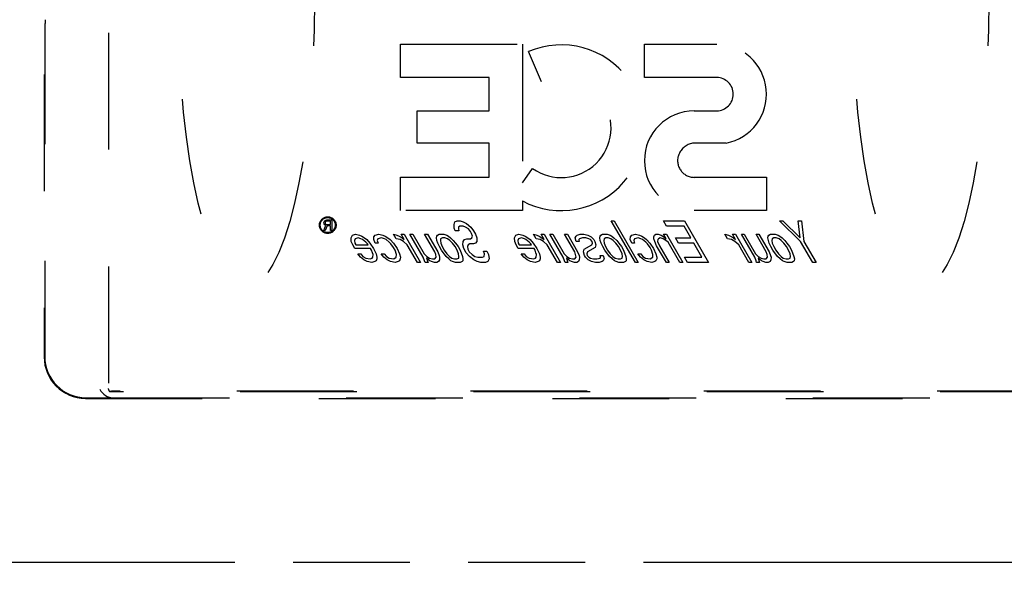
# Model space of a CAD drawing. Header units: inches. Extents: x 0 to 255, y -1 to 165.
# Tile 33 of 76: x 91 to 103, y 45 to 52. Entities that reach past the tile are written whole.
import ezdxf

# ---------------------------------------------------------------- set-up
doc = ezdxf.new("R2010")
doc.units = ezdxf.units.IN
doc.header["$LTSCALE"] = 14.034771
doc.header["$MEASUREMENT"] = 0
doc.linetypes.add('HIDDEN', pattern=[0.2, 0.1, -0.1])
doc.linetypes.add('PHANTOM', pattern=[0.8, 0.45, -0.05, 0.1, -0.05, 0.1, -0.05])
doc.layers.get('0').update_dxf_attribs({"linetype": 'CONTINUOUS'})
for name, color, linetype in [('02___PRT_ALL_AXES', 7, 'CONTINUOUS'), ('AVAILABLE_DOOR_SPACE', 7, 'CONTINUOUS'), ('DEFAULT_2', 8, 'HIDDEN'), ('DIMENSIONS', 7, 'CONTINUOUS')]:
    doc.layers.add(name, color=color, linetype=linetype)
doc.styles.get("Standard").update_dxf_attribs({"font": 'txt', "width": 0.8})
doc.dimstyles.new('DIMSTYLE_3', dxfattribs={"dimtxt": 1.170815, "dimasz": 1.501045, "dimexe": 0.09, "dimexo": 0.07, "dimgap": 0.039, "dimtad": 0, "dimtih": 1, "dimtoh": 1, "dimzin": 4, "dimdsep": 46, "dimtxsty": 'Standard', "dimblk": '_FILLED', "dimblk1": '_FILLED', "dimblk2": '_FILLED', "dimcen": 0.09, "dimadec": 0, "dimazin": 0, "dimtfac": 1, "dimtofl": 0, "dimtmove": 0, "dimatfit": 3, "dimldrblk": '_FILLED', "dimfxl": 0, "dimtolj": 1, "dimtzin": 4, "dimarcsym": 0})

# ---------------------------------------------------------------- blocks, each defined once
blk = doc.blocks.new('_FILLED')
at = {"color": 0, "linetype": 'ByBlock'}
blk.add_solid([(0, 0), (-1, 0.2), (-1, -0.2)], dxfattribs=at)
blk = doc.blocks.new('*D11')
at = {"layer": 'DIMENSIONS', "color": 2, "linetype": 'Continuous'}
for p, q in [((87.483, 111.927), (93.274, 111.927)), ((104.92, 111.927), (99.128, 111.927))]:
    blk.add_line(p, q, dxfattribs=at)
at = {"layer": 'DIMENSIONS', "color": 2, "linetype": 'Continuous', "xscale": 1.5010450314, "yscale": 1.5010450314, "zscale": 1.5010450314, "rotation": 180}
blk.add_blockref('_FILLED', (87.483, 111.927), dxfattribs=at)
at = {"layer": 'DIMENSIONS', "color": 2, "linetype": 'Continuous', "xscale": 1.5010450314, "yscale": 1.5010450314, "zscale": 1.5010450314}
blk.add_blockref('_FILLED', (104.92, 111.927), dxfattribs=at)
at = {"layer": 'DIMENSIONS', "color": 2, "linetype": 'Continuous', "insert": (96.201, 112.512), "char_height": 1.1708, "width": 4.68326, "attachment_point": 2, "line_spacing_factor": 0.9}
blk.add_mtext('17.44', dxfattribs=at)
blk = doc.blocks.new('*D12')
at = {"layer": 'DIMENSIONS', "color": 2, "linetype": 'Continuous'}
for p, q in [((104.92, 109.31), (101.872, 109.31)), ((106.67, 109.31), (109.672, 109.31))]:
    blk.add_line(p, q, dxfattribs=at)
at = {"layer": 'DIMENSIONS', "color": 2, "linetype": 'Continuous', "xscale": 1.5010450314, "yscale": 1.5010450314, "zscale": 1.5010450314}
blk.add_blockref('_FILLED', (104.92, 109.31), dxfattribs=at)
at = {"layer": 'DIMENSIONS', "color": 2, "linetype": 'Continuous', "xscale": 1.5010450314, "yscale": 1.5010450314, "zscale": 1.5010450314, "rotation": 180}
blk.add_blockref('_FILLED', (106.67, 109.31), dxfattribs=at)
at = {"layer": 'DIMENSIONS', "color": 2, "linetype": 'Continuous', "insert": (101.286, 109.895), "char_height": 1.1708, "width": 3.74661, "attachment_point": 3, "line_spacing_factor": 0.9}
blk.add_mtext('1.75', dxfattribs=at)
blk = doc.blocks.new('*D13')
at = {"layer": 'DIMENSIONS', "color": 2, "linetype": 'Continuous'}
for p, q in [((83.858, 109.31), (80.856, 109.31)), ((87.483, 109.31), (90.366, 109.31))]:
    blk.add_line(p, q, dxfattribs=at)
at = {"layer": 'DIMENSIONS', "color": 2, "linetype": 'Continuous', "xscale": 1.5010450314, "yscale": 1.5010450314, "zscale": 1.5010450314}
blk.add_blockref('_FILLED', (83.858, 109.31), dxfattribs=at)
at = {"layer": 'DIMENSIONS', "color": 2, "linetype": 'Continuous', "xscale": 1.5010450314, "yscale": 1.5010450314, "zscale": 1.5010450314, "rotation": 180}
blk.add_blockref('_FILLED', (87.483, 109.31), dxfattribs=at)
at = {"layer": 'DIMENSIONS', "color": 2, "linetype": 'Continuous', "insert": (90.951, 109.895), "char_height": 1.1708, "width": 3.74661, "attachment_point": 1, "line_spacing_factor": 0.9}
blk.add_mtext('3.63', dxfattribs=at)

msp = doc.modelspace()

# ---------------------------------------------------------------- linework, layer by layer
at = {"layer": '02___PRT_ALL_AXES', "color": 8, "linetype": 'HIDDEN'}
for p, q in [((94.766, 49.487), (94.774, 49.497)), ((94.774, 49.497), (94.784, 49.505)), ((94.784, 49.505), (94.797, 49.508)), ((94.794, 49.495), (94.787, 49.492)), ((94.844, 49.495), (94.794, 49.495)), ((94.797, 49.508), (94.859, 49.508)), ((94.844, 49.455), (94.844, 49.495)), ((94.859, 49.508), (94.859, 49.383)), ((96.338, 49.485), (96.367, 49.496)), ((96.367, 49.496), (96.402, 49.496)), ((96.402, 49.496), (96.436, 49.485)), ((98.219, 49.496), (98.254, 49.496)), ((98.508, 48.996), (98.219, 49.496)), ((98.254, 49.496), (98.543, 48.996)), ((98.846, 49.496), (99.099, 49.496)), ((98.883, 49.432), (98.846, 49.496)), ((99.099, 49.496), (99.388, 48.996)), ((100.24, 49.496), (100.282, 49.496)), ((100.494, 49.251), (100.24, 49.496)), ((100.282, 49.496), (100.491, 49.294)), ((100.466, 49.496), (100.508, 49.496)), ((100.491, 49.294), (100.466, 49.496)), ((100.508, 49.496), (100.536, 49.251)), ((94.761, 49.383), (94.784, 49.444)), ((94.779, 49.383), (94.761, 49.383)), ((94.763, 49.479), (94.766, 49.487)), ((94.763, 49.468), (94.763, 49.479)), ((94.766, 49.46), (94.763, 49.468)), ((94.774, 49.449), (94.766, 49.46)), ((94.784, 49.444), (94.774, 49.449)), ((94.781, 49.487), (94.779, 49.479)), ((94.779, 49.479), (94.779, 49.471)), ((94.779, 49.471), (94.781, 49.463)), ((94.8, 49.439), (94.779, 49.383)), ((94.787, 49.492), (94.781, 49.487)), ((94.781, 49.463), (94.787, 49.457)), ((94.787, 49.457), (94.794, 49.455)), ((94.794, 49.455), (94.844, 49.455)), ((94.844, 49.439), (94.8, 49.439)), ((94.844, 49.383), (94.844, 49.439)), ((94.859, 49.383), (94.844, 49.383)), ((96.328, 49.453), (96.338, 49.485)), ((96.331, 49.411), (96.328, 49.453)), ((96.343, 49.379), (96.331, 49.411)), ((96.385, 49.379), (96.343, 49.379)), ((96.382, 49.421), (96.38, 49.4)), ((96.38, 49.4), (96.385, 49.379)), ((96.397, 49.432), (96.382, 49.421)), ((96.439, 49.432), (96.397, 49.432)), ((96.436, 49.485), (96.477, 49.464)), ((96.466, 49.421), (96.439, 49.432)), ((96.5, 49.4), (96.466, 49.421)), ((96.477, 49.464), (96.529, 49.421)), ((96.525, 49.368), (96.5, 49.4)), ((96.529, 49.421), (96.561, 49.379)), ((96.561, 49.379), (96.586, 49.336)), ((99.094, 49.432), (98.883, 49.432)), ((99.174, 49.294), (99.094, 49.432)), ((95.089, 49.294), (95.106, 49.326)), ((95.092, 49.251), (95.089, 49.294)), ((95.106, 49.326), (95.142, 49.336)), ((95.137, 49.283), (95.129, 49.262)), ((95.129, 49.262), (95.133, 49.23)), ((95.174, 49.294), (95.137, 49.283)), ((95.142, 49.336), (95.19, 49.326)), ((95.208, 49.283), (95.174, 49.294)), ((95.19, 49.326), (95.218, 49.315)), ((95.228, 49.273), (95.208, 49.283)), ((95.218, 49.315), (95.251, 49.294)), ((95.268, 49.241), (95.228, 49.273)), ((95.251, 49.294), (95.277, 49.273)), ((95.277, 49.273), (95.316, 49.23)), ((95.362, 49.273), (95.365, 49.304)), ((95.379, 49.23), (95.362, 49.273)), ((95.365, 49.304), (95.381, 49.326)), ((95.381, 49.326), (95.424, 49.336)), ((95.412, 49.283), (95.403, 49.262)), ((95.403, 49.262), (95.415, 49.23)), ((95.455, 49.294), (95.412, 49.283)), ((95.424, 49.336), (95.472, 49.326)), ((95.49, 49.283), (95.455, 49.294)), ((95.472, 49.326), (95.499, 49.315)), ((95.51, 49.273), (95.49, 49.283)), ((95.499, 49.315), (95.533, 49.294)), ((95.549, 49.241), (95.51, 49.273)), ((95.533, 49.294), (95.559, 49.273)), ((95.559, 49.273), (95.598, 49.23)), ((95.6, 49.336), (95.641, 49.326)), ((95.63, 49.283), (95.6, 49.336)), ((95.679, 49.273), (95.63, 49.283)), ((95.641, 49.326), (95.668, 49.315)), ((95.668, 49.315), (95.702, 49.294)), ((95.719, 49.251), (95.679, 49.273)), ((95.691, 49.336), (95.726, 49.336)), ((95.728, 49.273), (95.691, 49.336)), ((95.702, 49.294), (95.728, 49.273)), ((95.726, 49.336), (95.923, 48.996)), ((95.797, 49.336), (95.832, 49.336)), ((95.957, 49.06), (95.797, 49.336)), ((95.832, 49.336), (95.967, 49.102)), ((95.973, 49.336), (96.008, 49.336)), ((96.096, 49.124), (95.973, 49.336)), ((96.008, 49.336), (96.131, 49.124)), ((96.117, 49.294), (96.119, 49.315)), ((96.122, 49.262), (96.117, 49.294)), ((96.119, 49.315), (96.127, 49.326)), ((96.133, 49.23), (96.122, 49.262)), ((96.127, 49.326), (96.149, 49.336)), ((96.149, 49.336), (96.205, 49.336)), ((96.166, 49.283), (96.164, 49.262)), ((96.164, 49.262), (96.168, 49.23)), ((96.188, 49.294), (96.166, 49.283)), ((96.216, 49.294), (96.188, 49.294)), ((96.205, 49.336), (96.24, 49.326)), ((96.25, 49.283), (96.216, 49.294)), ((96.24, 49.326), (96.26, 49.315)), ((96.277, 49.262), (96.25, 49.283)), ((96.26, 49.315), (96.286, 49.294)), ((96.309, 49.23), (96.277, 49.262)), ((96.286, 49.294), (96.319, 49.262)), ((96.319, 49.262), (96.344, 49.23)), ((96.438, 49.251), (96.454, 49.273)), ((96.454, 49.273), (96.483, 49.283)), ((96.483, 49.283), (96.525, 49.283)), ((96.537, 49.347), (96.525, 49.368)), ((96.525, 49.283), (96.54, 49.294)), ((96.549, 49.315), (96.537, 49.347)), ((96.54, 49.294), (96.549, 49.315)), ((96.586, 49.336), (96.603, 49.294)), ((96.603, 49.294), (96.6, 49.251)), ((97.054, 49.294), (97.071, 49.326)), ((97.057, 49.251), (97.054, 49.294)), ((97.071, 49.326), (97.107, 49.336)), ((97.102, 49.283), (97.093, 49.262)), ((97.093, 49.262), (97.098, 49.23)), ((97.138, 49.294), (97.102, 49.283)), ((97.107, 49.336), (97.155, 49.326)), ((97.173, 49.283), (97.138, 49.294)), ((97.155, 49.326), (97.182, 49.315)), ((97.193, 49.273), (97.173, 49.283)), ((97.182, 49.315), (97.216, 49.294)), ((97.233, 49.241), (97.193, 49.273)), ((97.216, 49.294), (97.242, 49.273)), ((97.242, 49.273), (97.281, 49.23)), ((97.283, 49.336), (97.324, 49.326)), ((97.314, 49.283), (97.283, 49.336)), ((97.362, 49.273), (97.314, 49.283)), ((97.324, 49.326), (97.352, 49.315)), ((97.352, 49.315), (97.385, 49.294)), ((97.402, 49.251), (97.362, 49.273)), ((97.374, 49.336), (97.41, 49.336)), ((97.411, 49.273), (97.374, 49.336)), ((97.385, 49.294), (97.411, 49.273)), ((97.41, 49.336), (97.606, 48.996)), ((97.48, 49.336), (97.515, 49.336)), ((97.64, 49.06), (97.48, 49.336)), ((97.515, 49.336), (97.65, 49.102)), ((97.656, 49.336), (97.691, 49.336)), ((97.779, 49.124), (97.656, 49.336)), ((97.691, 49.336), (97.814, 49.124)), ((97.786, 49.294), (97.795, 49.315)), ((97.797, 49.251), (97.786, 49.294)), ((97.795, 49.315), (97.81, 49.326)), ((97.81, 49.326), (97.846, 49.336)), ((97.835, 49.283), (97.827, 49.273)), ((97.827, 49.273), (97.832, 49.251)), ((97.871, 49.294), (97.835, 49.283)), ((97.846, 49.336), (97.889, 49.336)), ((97.913, 49.294), (97.871, 49.294)), ((97.889, 49.336), (97.937, 49.326)), ((97.947, 49.283), (97.913, 49.294)), ((97.937, 49.326), (97.977, 49.304)), ((97.968, 49.273), (97.947, 49.283)), ((97.987, 49.251), (97.968, 49.273)), ((97.977, 49.304), (98.01, 49.273)), ((98.01, 49.273), (98.022, 49.251)), ((98.082, 49.294), (98.084, 49.315)), ((98.086, 49.262), (98.082, 49.294)), ((98.084, 49.315), (98.092, 49.326)), ((98.098, 49.23), (98.086, 49.262)), ((98.092, 49.326), (98.114, 49.336)), ((98.114, 49.336), (98.17, 49.336)), ((98.131, 49.283), (98.129, 49.262)), ((98.129, 49.262), (98.133, 49.23)), ((98.153, 49.294), (98.131, 49.283)), ((98.181, 49.294), (98.153, 49.294)), ((98.17, 49.336), (98.205, 49.326)), ((98.215, 49.283), (98.181, 49.294)), ((98.205, 49.326), (98.225, 49.315)), ((98.241, 49.262), (98.215, 49.283)), ((98.225, 49.315), (98.251, 49.294)), ((98.274, 49.23), (98.241, 49.262)), ((98.251, 49.294), (98.284, 49.262)), ((98.284, 49.262), (98.309, 49.23)), ((98.447, 49.273), (98.449, 49.304)), ((98.464, 49.23), (98.447, 49.273)), ((98.449, 49.304), (98.465, 49.326)), ((98.465, 49.326), (98.508, 49.336)), ((98.497, 49.283), (98.488, 49.262)), ((98.488, 49.262), (98.499, 49.23)), ((98.54, 49.294), (98.497, 49.283)), ((98.508, 49.336), (98.557, 49.326)), ((98.574, 49.283), (98.54, 49.294)), ((98.557, 49.326), (98.584, 49.315)), ((98.594, 49.273), (98.574, 49.283)), ((98.584, 49.315), (98.617, 49.294)), ((98.634, 49.241), (98.594, 49.273)), ((98.617, 49.294), (98.644, 49.273)), ((98.644, 49.273), (98.682, 49.23)), ((98.729, 49.283), (98.731, 49.304)), ((98.741, 49.251), (98.729, 49.283)), ((98.731, 49.304), (98.74, 49.326)), ((98.74, 49.326), (98.755, 49.336)), ((98.755, 49.336), (98.783, 49.336)), ((98.778, 49.273), (98.776, 49.251)), ((98.785, 49.283), (98.778, 49.273)), ((98.783, 49.336), (98.817, 49.326)), ((98.808, 49.294), (98.785, 49.283)), ((98.842, 49.283), (98.808, 49.294)), ((98.817, 49.326), (98.851, 49.304)), ((98.875, 49.262), (98.842, 49.283)), ((98.846, 49.336), (98.882, 49.336)), ((98.877, 49.283), (98.846, 49.336)), ((98.851, 49.304), (98.877, 49.283)), ((98.902, 49.241), (98.875, 49.262)), ((98.882, 49.336), (99.078, 48.996)), ((98.991, 49.294), (99.174, 49.294)), ((99.027, 49.23), (98.991, 49.294)), ((99.586, 49.336), (99.627, 49.326)), ((99.617, 49.283), (99.586, 49.336)), ((99.665, 49.273), (99.617, 49.283)), ((99.627, 49.326), (99.654, 49.315)), ((99.654, 49.315), (99.688, 49.294)), ((99.705, 49.251), (99.665, 49.273)), ((99.677, 49.336), (99.713, 49.336)), ((99.714, 49.273), (99.677, 49.336)), ((99.688, 49.294), (99.714, 49.273)), ((99.713, 49.336), (99.909, 48.996)), ((99.783, 49.336), (99.818, 49.336)), ((99.943, 49.06), (99.783, 49.336)), ((99.818, 49.336), (99.953, 49.102)), ((99.959, 49.336), (99.994, 49.336)), ((100.082, 49.124), (99.959, 49.336)), ((99.994, 49.336), (100.117, 49.124)), ((100.103, 49.294), (100.105, 49.315)), ((100.108, 49.262), (100.103, 49.294)), ((100.105, 49.315), (100.113, 49.326)), ((100.119, 49.23), (100.108, 49.262)), ((100.113, 49.326), (100.135, 49.336)), ((100.135, 49.336), (100.191, 49.336)), ((100.152, 49.283), (100.15, 49.262)), ((100.15, 49.262), (100.154, 49.23)), ((100.174, 49.294), (100.152, 49.283)), ((100.202, 49.294), (100.174, 49.294)), ((100.191, 49.336), (100.226, 49.326)), ((100.236, 49.283), (100.202, 49.294)), ((100.226, 49.326), (100.246, 49.315)), ((100.263, 49.262), (100.236, 49.283)), ((100.246, 49.315), (100.272, 49.294)), ((100.295, 49.23), (100.263, 49.262)), ((100.272, 49.294), (100.305, 49.262)), ((100.305, 49.262), (100.33, 49.23)), ((95.11, 49.209), (95.092, 49.251)), ((95.135, 49.166), (95.11, 49.209)), ((95.133, 49.23), (95.145, 49.209)), ((95.325, 49.166), (95.135, 49.166)), ((95.145, 49.209), (95.293, 49.209)), ((95.287, 49.219), (95.268, 49.241)), ((95.293, 49.209), (95.287, 49.219)), ((95.316, 49.23), (95.36, 49.166)), ((95.337, 49.145), (95.325, 49.166)), ((95.348, 49.113), (95.337, 49.145)), ((95.36, 49.166), (95.39, 49.102)), ((95.415, 49.23), (95.379, 49.23)), ((95.569, 49.219), (95.549, 49.241)), ((95.6, 49.177), (95.569, 49.219)), ((95.598, 49.23), (95.642, 49.166)), ((95.619, 49.145), (95.6, 49.177)), ((95.635, 49.092), (95.619, 49.145)), ((95.642, 49.166), (95.671, 49.102)), ((95.765, 49.209), (95.719, 49.251)), ((95.888, 48.996), (95.765, 49.209)), ((96.151, 49.187), (96.133, 49.23)), ((96.175, 49.145), (96.151, 49.187)), ((96.168, 49.23), (96.186, 49.187)), ((96.232, 49.07), (96.175, 49.145)), ((96.186, 49.187), (96.21, 49.145)), ((96.21, 49.145), (96.242, 49.102)), ((96.341, 49.187), (96.309, 49.23)), ((96.365, 49.145), (96.341, 49.187)), ((96.344, 49.23), (96.376, 49.187)), ((96.383, 49.102), (96.365, 49.145)), ((96.376, 49.187), (96.4, 49.145)), ((96.4, 49.145), (96.429, 49.07)), ((96.434, 49.209), (96.438, 49.251)), ((96.445, 49.166), (96.434, 49.209)), ((96.475, 49.113), (96.445, 49.166)), ((96.497, 49.209), (96.489, 49.187)), ((96.489, 49.187), (96.493, 49.156)), ((96.493, 49.156), (96.511, 49.124)), ((96.519, 49.219), (96.497, 49.209)), ((96.562, 49.219), (96.519, 49.219)), ((96.584, 49.23), (96.562, 49.219)), ((96.6, 49.251), (96.584, 49.23)), ((97.075, 49.209), (97.057, 49.251)), ((97.099, 49.166), (97.075, 49.209)), ((97.098, 49.23), (97.11, 49.209)), ((97.29, 49.166), (97.099, 49.166)), ((97.11, 49.209), (97.258, 49.209)), ((97.252, 49.219), (97.233, 49.241)), ((97.258, 49.209), (97.252, 49.219)), ((97.281, 49.23), (97.325, 49.166)), ((97.302, 49.145), (97.29, 49.166)), ((97.313, 49.113), (97.302, 49.145)), ((97.325, 49.166), (97.355, 49.102)), ((97.448, 49.209), (97.402, 49.251)), ((97.571, 48.996), (97.448, 49.209)), ((97.832, 49.251), (97.797, 49.251)), ((97.885, 49.124), (97.894, 49.156)), ((97.894, 49.156), (97.983, 49.209)), ((98.023, 49.177), (97.934, 49.124)), ((97.983, 49.209), (97.992, 49.23)), ((97.992, 49.23), (97.987, 49.251)), ((98.022, 49.251), (98.033, 49.209)), ((98.033, 49.209), (98.023, 49.177)), ((98.115, 49.187), (98.098, 49.23)), ((98.14, 49.145), (98.115, 49.187)), ((98.133, 49.23), (98.151, 49.187)), ((98.197, 49.07), (98.14, 49.145)), ((98.151, 49.187), (98.175, 49.145)), ((98.175, 49.145), (98.207, 49.102)), ((98.306, 49.187), (98.274, 49.23)), ((98.33, 49.145), (98.306, 49.187)), ((98.309, 49.23), (98.341, 49.187)), ((98.348, 49.102), (98.33, 49.145)), ((98.341, 49.187), (98.365, 49.145)), ((98.365, 49.145), (98.394, 49.07)), ((98.499, 49.23), (98.464, 49.23)), ((98.653, 49.219), (98.634, 49.241)), ((98.685, 49.177), (98.653, 49.219)), ((98.682, 49.23), (98.726, 49.166)), ((98.703, 49.145), (98.685, 49.177)), ((98.72, 49.092), (98.703, 49.145)), ((98.726, 49.166), (98.756, 49.102)), ((98.764, 49.198), (98.741, 49.251)), ((98.881, 48.996), (98.764, 49.198)), ((98.776, 49.251), (98.799, 49.198)), ((98.799, 49.198), (98.916, 48.996)), ((99.043, 48.996), (98.902, 49.241)), ((99.211, 49.23), (99.027, 49.23)), ((99.309, 49.06), (99.211, 49.23)), ((99.751, 49.209), (99.705, 49.251)), ((99.874, 48.996), (99.751, 49.209)), ((100.137, 49.187), (100.119, 49.23)), ((100.161, 49.145), (100.137, 49.187)), ((100.154, 49.23), (100.172, 49.187)), ((100.218, 49.07), (100.161, 49.145)), ((100.172, 49.187), (100.196, 49.145)), ((100.196, 49.145), (100.228, 49.102)), ((100.327, 49.187), (100.295, 49.23)), ((100.351, 49.145), (100.327, 49.187)), ((100.33, 49.23), (100.362, 49.187)), ((100.369, 49.102), (100.351, 49.145)), ((100.362, 49.187), (100.387, 49.145)), ((100.387, 49.145), (100.415, 49.07)), ((100.642, 48.996), (100.494, 49.251)), ((100.536, 49.251), (100.684, 48.996)), ((95.171, 49.102), (95.207, 49.102)), ((95.203, 49.06), (95.171, 49.102)), ((95.243, 49.028), (95.203, 49.06)), ((95.207, 49.102), (95.232, 49.07)), ((95.232, 49.07), (95.266, 49.049)), ((95.283, 49.007), (95.243, 49.028)), ((95.266, 49.049), (95.321, 49.039)), ((95.321, 49.039), (95.343, 49.049)), ((95.343, 49.049), (95.351, 49.06)), ((95.354, 49.092), (95.348, 49.113)), ((95.351, 49.06), (95.354, 49.092)), ((95.39, 49.102), (95.4, 49.06)), ((95.398, 49.039), (95.39, 49.017)), ((95.4, 49.06), (95.398, 49.039)), ((95.453, 49.102), (95.488, 49.102)), ((95.485, 49.06), (95.453, 49.102)), ((95.524, 49.028), (95.485, 49.06)), ((95.488, 49.102), (95.514, 49.07)), ((95.514, 49.07), (95.547, 49.049)), ((95.565, 49.007), (95.524, 49.028)), ((95.547, 49.049), (95.603, 49.039)), ((95.603, 49.039), (95.633, 49.06)), ((95.633, 49.06), (95.635, 49.092)), ((95.671, 49.102), (95.682, 49.06)), ((95.68, 49.039), (95.671, 49.017)), ((95.682, 49.06), (95.68, 49.039)), ((95.974, 49.017), (95.957, 49.06)), ((95.967, 49.102), (96, 49.07)), ((96.038, 49.017), (95.998, 49.049)), ((95.998, 49.049), (96.015, 48.996)), ((96, 49.07), (96.033, 49.049)), ((96.033, 49.049), (96.067, 49.039)), ((96.067, 49.039), (96.096, 49.039)), ((96.107, 49.092), (96.096, 49.124)), ((96.096, 49.039), (96.112, 49.06)), ((96.112, 49.06), (96.107, 49.092)), ((96.131, 49.124), (96.149, 49.081)), ((96.151, 49.028), (96.142, 49.007)), ((96.149, 49.081), (96.154, 49.06)), ((96.154, 49.06), (96.151, 49.028)), ((96.265, 49.039), (96.232, 49.07)), ((96.242, 49.102), (96.274, 49.07)), ((96.291, 49.017), (96.265, 49.039)), ((96.274, 49.07), (96.301, 49.049)), ((96.301, 49.049), (96.335, 49.039)), ((96.335, 49.039), (96.363, 49.039)), ((96.363, 49.039), (96.385, 49.049)), ((96.387, 49.07), (96.383, 49.102)), ((96.385, 49.049), (96.387, 49.07)), ((96.429, 49.07), (96.434, 49.039)), ((96.434, 49.039), (96.432, 49.017)), ((96.514, 49.07), (96.475, 49.113)), ((96.511, 49.124), (96.544, 49.092)), ((96.567, 49.028), (96.514, 49.07)), ((96.544, 49.092), (96.577, 49.07)), ((96.607, 49.007), (96.567, 49.028)), ((96.577, 49.07), (96.612, 49.06)), ((96.612, 49.06), (96.668, 49.06)), ((96.668, 49.06), (96.69, 49.07)), ((96.681, 49.134), (96.724, 49.134)), ((96.693, 49.102), (96.681, 49.134)), ((96.69, 49.07), (96.693, 49.102)), ((96.724, 49.134), (96.741, 49.092)), ((96.751, 49.039), (96.734, 49.007)), ((96.741, 49.092), (96.751, 49.039)), ((97.136, 49.102), (97.172, 49.102)), ((97.168, 49.06), (97.136, 49.102)), ((97.207, 49.028), (97.168, 49.06)), ((97.172, 49.102), (97.197, 49.07)), ((97.197, 49.07), (97.23, 49.049)), ((97.248, 49.007), (97.207, 49.028)), ((97.23, 49.049), (97.286, 49.039)), ((97.286, 49.039), (97.308, 49.049)), ((97.308, 49.049), (97.316, 49.06)), ((97.319, 49.092), (97.313, 49.113)), ((97.316, 49.06), (97.319, 49.092)), ((97.363, 49.039), (97.354, 49.017)), ((97.355, 49.102), (97.365, 49.06)), ((97.365, 49.06), (97.363, 49.039)), ((97.657, 49.017), (97.64, 49.06)), ((97.65, 49.102), (97.683, 49.07)), ((97.721, 49.017), (97.681, 49.049)), ((97.681, 49.049), (97.698, 48.996)), ((97.683, 49.07), (97.716, 49.049)), ((97.716, 49.049), (97.751, 49.039)), ((97.751, 49.039), (97.779, 49.039)), ((97.79, 49.092), (97.779, 49.124)), ((97.779, 49.039), (97.795, 49.06)), ((97.795, 49.06), (97.79, 49.092)), ((97.814, 49.124), (97.832, 49.081)), ((97.834, 49.028), (97.825, 49.007)), ((97.832, 49.081), (97.837, 49.06)), ((97.837, 49.06), (97.834, 49.028)), ((97.895, 49.081), (97.885, 49.124)), ((97.907, 49.06), (97.895, 49.081)), ((97.94, 49.028), (97.907, 49.06)), ((97.934, 49.124), (97.925, 49.102)), ((97.925, 49.102), (97.93, 49.081)), ((97.93, 49.081), (97.95, 49.06)), ((97.98, 49.007), (97.94, 49.028)), ((97.95, 49.06), (97.97, 49.049)), ((97.97, 49.049), (98.004, 49.039)), ((98.004, 49.039), (98.046, 49.039)), ((98.046, 49.039), (98.083, 49.049)), ((98.083, 49.049), (98.09, 49.06)), ((98.085, 49.081), (98.12, 49.081)), ((98.09, 49.06), (98.085, 49.081)), ((98.12, 49.081), (98.131, 49.039)), ((98.131, 49.039), (98.122, 49.017)), ((98.23, 49.039), (98.197, 49.07)), ((98.207, 49.102), (98.239, 49.07)), ((98.256, 49.017), (98.23, 49.039)), ((98.239, 49.07), (98.266, 49.049)), ((98.266, 49.049), (98.3, 49.039)), ((98.3, 49.039), (98.328, 49.039)), ((98.328, 49.039), (98.35, 49.049)), ((98.352, 49.07), (98.348, 49.102)), ((98.35, 49.049), (98.352, 49.07)), ((98.394, 49.07), (98.399, 49.039)), ((98.399, 49.039), (98.397, 49.017)), ((98.538, 49.102), (98.573, 49.102)), ((98.569, 49.06), (98.538, 49.102)), ((98.609, 49.028), (98.569, 49.06)), ((98.573, 49.102), (98.598, 49.07)), ((98.598, 49.07), (98.632, 49.049)), ((98.649, 49.007), (98.609, 49.028)), ((98.632, 49.049), (98.687, 49.039)), ((98.687, 49.039), (98.717, 49.06)), ((98.717, 49.06), (98.72, 49.092)), ((98.756, 49.102), (98.767, 49.06)), ((98.765, 49.039), (98.756, 49.017)), ((98.767, 49.06), (98.765, 49.039)), ((99.098, 49.06), (99.309, 49.06)), ((99.134, 48.996), (99.098, 49.06)), ((99.96, 49.017), (99.943, 49.06)), ((99.953, 49.102), (99.986, 49.07)), ((100.024, 49.017), (99.984, 49.049)), ((99.984, 49.049), (100.001, 48.996)), ((99.986, 49.07), (100.019, 49.049)), ((100.019, 49.049), (100.054, 49.039)), ((100.054, 49.039), (100.082, 49.039)), ((100.093, 49.092), (100.082, 49.124)), ((100.082, 49.039), (100.098, 49.06)), ((100.098, 49.06), (100.093, 49.092)), ((100.117, 49.124), (100.135, 49.081)), ((100.137, 49.028), (100.128, 49.007)), ((100.135, 49.081), (100.14, 49.06)), ((100.14, 49.06), (100.137, 49.028)), ((100.251, 49.039), (100.218, 49.07)), ((100.228, 49.102), (100.26, 49.07)), ((100.277, 49.017), (100.251, 49.039)), ((100.26, 49.07), (100.287, 49.049)), ((100.287, 49.049), (100.321, 49.039)), ((100.321, 49.039), (100.349, 49.039)), ((100.349, 49.039), (100.371, 49.049)), ((100.373, 49.07), (100.369, 49.102)), ((100.371, 49.049), (100.373, 49.07)), ((100.415, 49.07), (100.42, 49.039)), ((100.42, 49.039), (100.418, 49.017)), ((95.339, 48.996), (95.283, 49.007)), ((95.375, 49.007), (95.339, 48.996)), ((95.39, 49.017), (95.375, 49.007)), ((95.62, 48.996), (95.565, 49.007)), ((95.656, 49.007), (95.62, 48.996)), ((95.671, 49.017), (95.656, 49.007)), ((95.923, 48.996), (95.888, 48.996)), ((95.979, 48.996), (95.974, 49.017)), ((96.015, 48.996), (95.979, 48.996)), ((96.058, 49.007), (96.038, 49.017)), ((96.092, 48.996), (96.058, 49.007)), ((96.12, 48.996), (96.092, 48.996)), ((96.142, 49.007), (96.12, 48.996)), ((96.311, 49.007), (96.291, 49.017)), ((96.346, 48.996), (96.311, 49.007)), ((96.402, 48.996), (96.346, 48.996)), ((96.424, 49.007), (96.402, 48.996)), ((96.432, 49.017), (96.424, 49.007)), ((96.648, 48.996), (96.607, 49.007)), ((96.705, 48.996), (96.648, 48.996)), ((96.734, 49.007), (96.705, 48.996)), ((97.303, 48.996), (97.248, 49.007)), ((97.339, 49.007), (97.303, 48.996)), ((97.354, 49.017), (97.339, 49.007)), ((97.606, 48.996), (97.571, 48.996)), ((97.663, 48.996), (97.657, 49.017)), ((97.698, 48.996), (97.663, 48.996)), ((97.741, 49.007), (97.721, 49.017)), ((97.775, 48.996), (97.741, 49.007)), ((97.803, 48.996), (97.775, 48.996)), ((97.825, 49.007), (97.803, 48.996)), ((98.029, 48.996), (97.98, 49.007)), ((98.071, 48.996), (98.029, 48.996)), ((98.107, 49.007), (98.071, 48.996)), ((98.122, 49.017), (98.107, 49.007)), ((98.276, 49.007), (98.256, 49.017)), ((98.31, 48.996), (98.276, 49.007)), ((98.367, 48.996), (98.31, 48.996)), ((98.389, 49.007), (98.367, 48.996)), ((98.397, 49.017), (98.389, 49.007)), ((98.543, 48.996), (98.508, 48.996)), ((98.705, 48.996), (98.649, 49.007)), ((98.741, 49.007), (98.705, 48.996)), ((98.756, 49.017), (98.741, 49.007)), ((98.916, 48.996), (98.881, 48.996)), ((99.078, 48.996), (99.043, 48.996)), ((99.388, 48.996), (99.134, 48.996)), ((99.909, 48.996), (99.874, 48.996)), ((99.965, 48.996), (99.96, 49.017)), ((100.001, 48.996), (99.965, 48.996)), ((100.044, 49.007), (100.024, 49.017)), ((100.078, 48.996), (100.044, 49.007)), ((100.106, 48.996), (100.078, 48.996)), ((100.128, 49.007), (100.106, 48.996)), ((100.297, 49.007), (100.277, 49.017)), ((100.332, 48.996), (100.297, 49.007)), ((100.388, 48.996), (100.332, 48.996)), ((100.41, 49.007), (100.388, 48.996)), ((100.418, 49.017), (100.41, 49.007)), ((100.684, 48.996), (100.642, 48.996))]:
    msp.add_line(p, q, dxfattribs=at)
for radius in [0.1, 0.0902]:
    msp.add_circle((94.809, 49.446), radius, dxfattribs=at)
at = {"layer": 'AVAILABLE_DOOR_SPACE', "color": 4, "linetype": 'PHANTOM'}
msp.add_line((104.92, 45.392), (87.483, 45.392), dxfattribs=at)
at = {"layer": 'DEFAULT_2', "color": 8, "linetype": 'HIDDEN'}
for p, q in [((92.171, 57.371), (92.171, 47.481)), ((91.398, 56.871), (91.398, 47.862)), ((91.412, 51.87), (91.408, 51.868)), ((91.405, 51.823), (91.405, 47.869)), ((95.685, 51.619), (97.15, 51.619)), ((95.685, 51.219), (95.685, 51.619)), ((97.15, 51.619), (97.15, 49.954)), ((97.38, 51.167), (97.222, 51.532)), ((98.618, 51.619), (99.486, 51.619)), ((98.618, 51.219), (98.618, 51.619)), ((96.751, 51.219), (95.685, 51.219)), ((96.751, 50.82), (96.751, 51.219)), ((99.486, 51.219), (98.618, 51.219)), ((95.883, 50.82), (96.751, 50.82)), ((95.883, 50.431), (95.883, 50.82)), ((99.216, 50.82), (99.486, 50.82)), ((96.751, 50.431), (95.883, 50.431)), ((96.751, 50.021), (96.751, 50.431)), ((99.599, 50.431), (99.195, 50.431)), ((97.15, 49.954), (97.272, 50.126)), ((95.685, 50.021), (96.751, 50.021)), ((95.685, 49.621), (95.685, 50.021)), ((99.216, 50.021), (100.084, 50.021)), ((100.084, 50.021), (100.084, 49.621)), ((97.15, 49.736), (97.15, 49.621)), ((97.15, 49.621), (95.685, 49.621)), ((100.084, 49.621), (99.216, 49.621)), ((91.896, 47.364), (103.874, 47.364)), ((91.903, 47.371), (92.223, 47.371)), ((103.579, 47.444), (92.19, 47.444)), ((92.223, 47.371), (103.546, 47.371)), ((103.541, 47.45), (92.228, 47.45))]:
    msp.add_line(p, q, dxfattribs=at)
msp.add_lwpolyline([(92.068, 47.474), (92.082, 47.451), (92.099, 47.431), (92.117, 47.413), (92.137, 47.397), (92.158, 47.386), (92.18, 47.377), (92.201, 47.373), (92.223, 47.371)], dxfattribs=at)
for centre, radius, start, end in [((97.617, 50.616), 0.996, 242.1038, 113.3016), ((99.486, 51.02), 0.599, 280.9084, 90), ((97.617, 50.616), 0.599, 234.8565, 113.3016), ((99.486, 51.02), 0.2, 270, 90), ((99.216, 50.22), 0.599, 90, 270), ((99.239, 50.211), 0.224, 101.1659, 157.6698), ((99.216, 50.22), 0.2, 157.6698, 270)]:
    msp.add_arc(centre, radius, start, end, dxfattribs=at)
for centre in [(93.83, 52.142), (101.939, 52.142)]:
    msp.add_ellipse(centre, major_axis=(0, 3.44), ratio=0.238372, dxfattribs=at)
for centre, major_axis, ratio, start_param, end_param in [((91.409, 51.823), (0, 0.045), 0.087489, 0.034907, 1.570796), ((91.412, 51.914), (0, 0.045), 0.087489, -3.106686, -1.570796), ((91.9, 47.866), (0.356, 0.356), 0.992433, 2.359993, 3.923193), ((91.907, 47.873), (0.356, 0.356), 0.992433, -3.923193, -2.359993), ((92.216, 47.483), (0.033, 0.033), 0.964231, -3.908783, -2.948913), ((92.146, 47.413), (0.0935, 0.0338), 0.173952, 0.448234, 1.022744)]:
    msp.add_ellipse(centre, major_axis=major_axis, ratio=ratio, start_param=start_param, end_param=end_param, dxfattribs=at)

# ---------------------------------------------------------------- dimensions: what is measured, and where the dimension line sits
at = {"layer": 'DIMENSIONS', "color": 2, "linetype": 'Continuous'}
for base, p1, p2, picture, middle in [((83.857641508, 109.310035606), (87.482641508, 123.642026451), (83.857641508, 44.391026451), '*D13', (92.824499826, 109.310035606)), ((104.92, 109.31), (106.67, 117.983), (104.92, 45.392), '*D12', (99.413, 109.31))]:
    dim = msp.add_linear_dim(base=base, p1=p1, p2=p2, angle=180, dimstyle='DIMSTYLE_3', dxfattribs=at)
    dim.commit()
    dim.dimension.update_dxf_attribs({"geometry": picture, "text_midpoint": middle, "dimtype": 160})
dim = msp.add_linear_dim(base=(104.92, 111.927), p1=(87.483, 85.392), p2=(104.92, 45.392), dimstyle='DIMSTYLE_3', dxfattribs=at)
dim.commit()
dim.dimension.update_dxf_attribs({"geometry": '*D11', "text_midpoint": (96.201, 111.927), "dimtype": 160})

doc.saveas('drawing.dxf')
